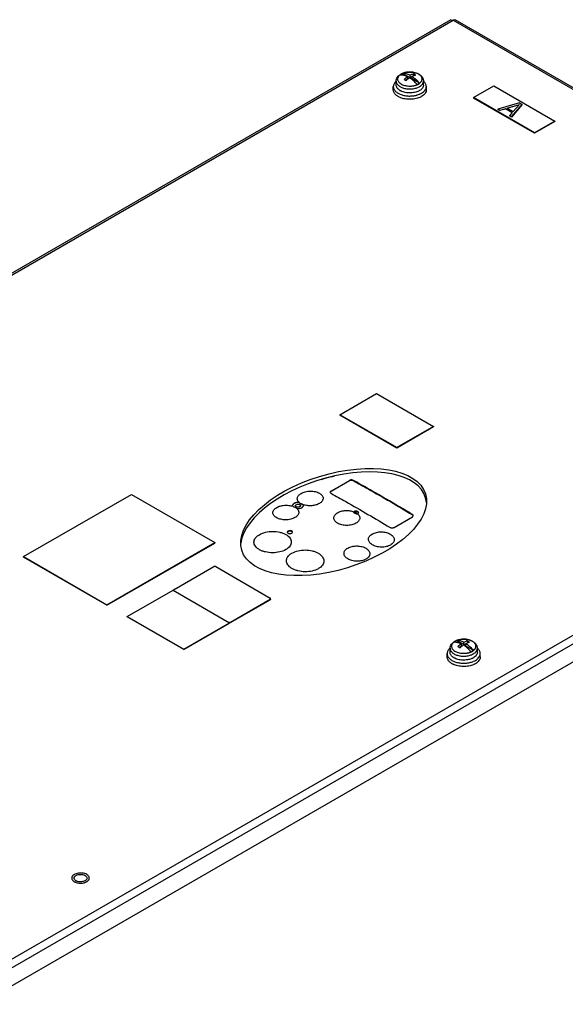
# Model space of a CAD drawing. Header units: millimetres. Extents: x 89 to 688, y 252 to 831.
# Tile 6 of 7: x 321 to 510, y 489 to 831. Entities that reach past the tile are written whole.
import ezdxf

# ---------------------------------------------------------------- set-up
doc = ezdxf.new("R2010")
doc.units = ezdxf.units.MM
doc.header["$LTSCALE"] = 70.470903
doc.layers.get('0').update_dxf_attribs({"linetype": 'CONTINUOUS'})

msp = doc.modelspace()

# ---------------------------------------------------------------- linework, layer by layer
at = {"color": 7, "linetype": 'Continuous'}
for p, q in [((470.69, 831.44), (98.38, 616.49)), ((99.43, 616.49), (471.44, 831.27)), ((470.69, 831.44), (471.44, 831.27)), ((472.18, 831.44), (471.44, 831.27)), ((471.44, 831.27), (677.7, 712.18)), ((678.75, 712.19), (472.18, 831.44)), ((456.45, 811.26), (453.87, 812.75)), ((456.45, 811.26), (456.45, 812.13)), ((457.69, 812.59), (457.69, 811.98)), ((451.62, 808.69), (451.62, 810.08)), ((455.6, 810.77), (454.9, 810.37)), ((455.6, 810.77), (455.6, 811.64)), ((457.15, 811.67), (456.45, 811.26)), ((457.15, 810.86), (457.15, 811.73)), ((459.72, 809.37), (457.15, 810.86)), ((457.69, 811.98), (457.61, 811.93)), ((457.7, 811.97), (457.69, 811.98)), ((459.28, 808.95), (459.35, 809.03)), ((461.12, 808.69), (461.12, 810.08)), ((450.62, 807.06), (450.62, 808.2)), ((462.12, 807.06), (462.12, 808.2)), ((478.51, 804.32), (485.58, 808.41)), ((485.58, 808.41), (506.79, 796.16)), ((478.51, 804.32), (478.51, 804.16)), ((499.72, 792.08), (478.51, 804.32)), ((499.72, 791.91), (478.51, 804.16)), ((494.53, 802.5), (486.99, 800.32)), ((490.21, 800.69), (494.52, 801.95)), ((494.43, 801.84), (490.31, 800.63)), ((491.71, 797.6), (495.48, 801.96)), ((495.48, 801.88), (491.71, 797.52)), ((494.52, 801.95), (492.34, 799.46)), ((494.53, 802.5), (495.48, 801.96)), ((495.48, 801.96), (495.48, 801.88)), ((486.99, 800.32), (486.99, 800.24)), ((487.7, 799.92), (486.99, 800.32)), ((487.7, 799.83), (486.99, 800.24)), ((487.7, 799.92), (489.61, 800.48)), ((489.61, 800.4), (487.7, 799.83)), ((487.7, 799.92), (487.7, 799.83)), ((489.61, 800.48), (489.61, 800.4)), ((491.97, 799.12), (489.61, 800.48)), ((491.92, 799.06), (489.61, 800.4)), ((490.21, 800.69), (492.34, 799.46)), ((491.97, 799.12), (491, 798.01)), ((491, 798.01), (491, 797.93)), ((491.71, 797.6), (491, 798.01)), ((491.71, 797.52), (491, 797.93)), ((491.71, 797.6), (491.71, 797.52)), ((506.79, 796.16), (499.72, 792.08)), ((506.79, 796), (499.72, 791.91)), ((506.79, 796.16), (506.79, 796)), ((499.72, 792.08), (499.72, 791.91)), ((677.7, 712.18), (305.69, 497.41)), ((679.18, 710.1), (306.75, 495.08)), ((679.18, 703.82), (306.75, 488.79)), ((432.05, 693.98), (444.78, 701.33)), ((444.78, 701.33), (464.58, 689.89)), ((432.05, 693.98), (432.05, 693.81)), ((451.85, 682.55), (432.05, 693.98)), ((451.85, 682.38), (432.05, 693.81)), ((464.58, 689.89), (451.85, 682.55)), ((464.58, 689.73), (451.85, 682.38)), ((464.58, 689.89), (464.58, 689.73)), ((451.85, 682.55), (451.85, 682.38)), ((428.97, 667.42), (435.34, 671.09)), ((435.34, 671.01), (428.97, 667.34)), ((435.34, 671.09), (435.34, 671.01)), ((436.75, 671.03), (436.75, 671.11)), ((322.02, 644.58), (359.5, 666.22)), ((359.5, 666.22), (388.49, 649.48)), ((428.97, 667.34), (428.97, 667.42)), ((415.58, 662.36), (415.63, 662.12)), ((417.91, 663.44), (417.91, 663.37)), ((418.38, 662.32), (418.38, 662.3)), ((419.33, 662.55), (419.33, 662.65)), ((419.38, 662.41), (419.33, 662.65)), ((436.94, 660.22), (436.74, 660.09)), ((450.89, 654.76), (457.26, 658.44)), ((457.26, 659.27), (457.26, 659.19)), ((351.02, 627.84), (388.49, 649.48)), ((351.02, 627.68), (388.49, 649.31)), ((388.49, 649.48), (388.49, 649.31)), ((322.02, 644.42), (322.02, 644.58)), ((322.02, 644.58), (351.02, 627.84)), ((351.02, 627.68), (322.02, 644.42)), ((374.35, 633.15), (388.14, 641.11)), ((388.85, 641.11), (407.8, 630.17)), ((358.09, 623.76), (374, 632.94)), ((374, 632.94), (393.65, 621.6)), ((374.2, 632.82), (374.2, 632.94)), ((351.02, 627.84), (351.02, 627.68)), ((394.01, 621.8), (407.8, 629.76)), ((394.01, 621.64), (407.8, 629.6)), ((407.8, 629.76), (407.8, 629.6)), ((407.94, 629.8), (407.94, 629.96)), ((358.09, 623.6), (358.09, 623.76)), ((358.09, 623.76), (377.75, 612.41)), ((377.75, 612.25), (358.09, 623.6)), ((377.75, 612.41), (393.65, 621.6)), ((377.75, 612.25), (393.65, 621.43)), ((393.65, 621.6), (393.65, 621.43)), ((394.01, 621.64), (394.01, 621.8)), ((475.19, 613.88), (472.61, 615.37)), ((474.34, 613.39), (473.64, 612.98)), ((474.34, 613.39), (474.34, 614.26)), ((475.19, 613.88), (475.19, 614.75)), ((475.89, 614.28), (475.19, 613.88)), ((475.89, 613.47), (475.89, 614.34)), ((478.46, 611.99), (475.89, 613.47)), ((476.43, 614.59), (476.35, 614.55)), ((476.43, 615.21), (476.43, 614.59)), ((476.44, 614.58), (476.43, 614.59)), ((377.75, 612.41), (377.75, 612.25)), ((469.36, 609.67), (469.36, 610.82)), ((470.36, 611.31), (470.36, 612.69)), ((478.02, 611.56), (478.09, 611.64)), ((479.86, 611.31), (479.86, 612.69)), ((480.86, 609.67), (480.86, 610.82))]:
    msp.add_line(p, q, dxfattribs=at)
for centre, radius, start, end in [((454.95, 809.69), 3.24, 126.9591, 127.2508), ((455.5, 808.52), 4.57, 119.4489, 119.9993), ((455.26, 809.24), 3.78, 121.5603, 122.2608), ((455.23, 809.37), 3.64, 122.4391, 122.8741), ((455.32, 809.14), 3.91, 119.9948, 121.5558), ((455.25, 809.34), 3.67, 122.2251, 122.4394), ((455.32, 809.22), 3.81, 119.9875, 122.2126), ((455.39, 809.02), 4.04, 119.4487, 119.9991), ((455.42, 808.96), 4.11, 117.4701, 119.4685), ((455.52, 808.87), 4.22, 116.155, 119.9438), ((455.71, 808.48), 4.65, 113.3136, 116.1426), ((454.11, 809.28), 3.48, 93.4378, 93.9178), ((456.19, 807.03), 6.19, 103.1884, 105.8644), ((456.37, 805.9), 7.33, 91.0795, 92.8674), ((456.45, 806.51), 6.72, 78.8783, 80.7282), ((454.19, 807.04), 3.97, 130.3734, 130.819), ((453.2, 808.69), 1.58, 180, 180.8587), ((450.44, 801.91), 11.91, 45.2083, 46.5852), ((457.34, 812.57), 4.07, 299.4631, 300.0101), ((459.54, 808.69), 1.58, 359.1148, 359.9999), ((458.58, 807.07), 3.94, 48.9059, 49.4786), ((455.2, 810.54), 4.37, 238.5271, 239.8853), ((457.47, 812.05), 4.52, 299.4487, 299.9991), ((457.18, 811.66), 6.66, 292.4825, 293.6273), ((455.32, 809.97), 6.06, 243.2674, 244.15), ((456.61, 813.36), 8.46, 282.7832, 285.4056), ((429.02, 666.93), 0.337, 164.4114, 172.717), ((437.39, 659.49), 0.784, 119.9274, 125.3543), ((437.82, 660.31), 0.91, 295.1051, 299.9557), ((436.22, 657.22), 3.01, 48.3748, 48.7696), ((457.19, 658.77), 0.361, 6.7571, 15.0335), ((414.07, 653.03), 0.312, 164.1765, 168.1906), ((473.69, 612.3), 3.24, 126.9591, 127.2508), ((474.24, 611.14), 4.57, 119.4489, 119.9993), ((474, 611.86), 3.78, 121.5603, 122.2608), ((473.97, 611.98), 3.64, 122.4391, 122.8741), ((474.06, 611.75), 3.91, 119.9948, 121.5558), ((473.99, 611.95), 3.67, 122.2251, 122.4394), ((474.06, 611.83), 3.81, 119.9875, 122.2126), ((474.13, 611.63), 4.04, 119.4487, 119.9991), ((474.16, 611.58), 4.11, 117.4701, 119.4685), ((474.26, 611.48), 4.22, 116.155, 119.9438), ((474.45, 611.09), 4.65, 113.3136, 116.1426), ((472.85, 611.89), 3.48, 93.4378, 93.9178), ((474.93, 609.64), 6.19, 103.1884, 105.8644), ((475.11, 608.52), 7.33, 91.0795, 92.8674), ((475.19, 609.13), 6.72, 78.8783, 80.7282), ((472.93, 609.66), 3.97, 130.3734, 130.819), ((471.94, 611.31), 1.58, 180, 180.8587), ((476.08, 615.19), 4.07, 299.4631, 300.0101), ((476.21, 614.66), 4.52, 299.4487, 299.9991), ((478.28, 611.31), 1.58, 359.1148, 359.9999), ((477.32, 609.68), 3.94, 48.9059, 49.4786), ((474.06, 612.58), 6.06, 243.2674, 244.15), ((473.94, 613.15), 4.37, 238.5271, 239.8853), ((475.35, 615.98), 8.46, 282.7832, 285.4056), ((475.92, 614.27), 6.66, 292.4825, 293.6273), ((340.33, 532.72), 0.753, 171.3332, 179.9961), ((341.34, 533.73), 2.22, 240.2212, 243.3057), ((342.39, 531.87), 2.04, 57.8211, 60.207), ((342.44, 533.5), 1.96, 299.9576, 304.5589), ((342.25, 534.57), 3.56, 292.1873, 294.0133)]:
    msp.add_arc(centre, radius, start, end, dxfattribs=at)
msp.add_ellipse((429.86, 656.62), major_axis=(31.97, 9.79), ratio=0.49727, dxfattribs=at)
msp.add_ellipse((429.86, 655.4), major_axis=(31.97, 9.79), ratio=0.49727, start_param=6.177387, end_param=9.205071, dxfattribs=at)
for points, knots in [([(451.62, 810.08), (451.62, 810.32), (451.71, 810.81), (452.05, 811.48), (452.57, 812.04), (452.99, 812.34), (453.22, 812.47)], [0, 0, 0, 0, 0.24203, 0.486307, 0.737189, 1, 1, 1, 1]), ([(452.99, 812.27), (452.84, 812.15), (452.57, 811.91), (452.27, 811.48), (452.12, 811.02), (452.12, 810.55), (452.27, 810.09), (452.57, 809.66), (452.99, 809.27), (453.53, 808.94), (454.16, 808.67), (454.86, 808.48), (455.62, 808.36), (456.26, 808.32), (456.79, 808.34), (457.18, 808.37), (457.56, 808.42), (457.93, 808.5), (458.23, 808.57), (458.46, 808.65), (458.61, 808.7), (458.72, 808.74), (458.8, 808.77), (458.88, 808.8), (458.94, 808.83), (459, 808.85), (459.04, 808.87), (459.07, 808.89), (459.11, 808.91), (459.15, 808.92), (459.2, 808.92), (459.24, 808.93), (459.26, 808.94), (459.28, 808.95)], [0, 0, 0, 0, 0.05605, 0.106509, 0.152912, 0.197811, 0.24421, 0.29466, 0.350693, 0.412783, 0.480559, 0.553045, 0.62886, 0.706371, 0.745229, 0.783851, 0.82202, 0.859527, 0.896174, 0.914116, 0.931783, 0.940487, 0.949138, 0.957717, 0.966199, 0.97041, 0.974602, 0.97877, 0.982918, 0.98714, 0.991619, 0.995891, 1, 1, 1, 1]), ([(453.24, 812.44), (453.22, 812.43), (453.14, 812.38), (453.06, 812.32), (453, 812.28)], [0, 0, 0, 0, 0.254311, 1, 1, 1, 1]), ([(453.26, 812.42), (453.23, 812.41), (453.16, 812.36), (453.08, 812.3), (453.02, 812.26)], [0, 0, 0, 0, 0.254492, 1, 1, 1, 1]), ([(453.02, 812.26), (453.44, 812.29), (454.34, 812.19), (455.18, 811.86), (455.6, 811.64)], [0, 0, 0, 0, 0.467901, 1, 1, 1, 1]), ([(453.26, 812.5), (453.61, 812.69), (454.38, 813.01), (455.63, 813.24), (456.93, 813.26), (458.2, 813.05), (459.17, 812.69), (459.84, 812.29), (460.27, 811.94), (460.63, 811.54), (460.91, 811.09), (461.08, 810.6), (461.12, 810.25), (461.12, 810.08)], [0, 0, 0, 0, 0.126222, 0.260708, 0.398691, 0.534012, 0.661555, 0.721793, 0.779789, 0.836024, 0.891121, 0.945658, 1, 1, 1, 1]), ([(454.49, 812.99), (454.41, 812.96), (454.08, 812.86), (453.76, 812.73), (453.53, 812.61)], [0, 0, 0, 0, 0.259981, 1, 1, 1, 1]), ([(456.45, 812.13), (456.03, 812.34), (455.2, 812.67), (454.31, 812.78), (453.9, 812.75)], [0, 0, 0, 0, 0.531726, 1, 1, 1, 1]), ([(456.01, 813.23), (455.9, 813.22), (455.49, 813.19), (455.08, 813.13), (454.77, 813.06)], [0, 0, 0, 0, 0.254087, 1, 1, 1, 1]), ([(457.53, 813.15), (457.43, 813.16), (457, 813.22), (456.56, 813.24), (456.24, 813.24)], [0, 0, 0, 0, 0.247297, 1, 1, 1, 1]), ([(457.69, 812.59), (457.58, 812.57), (457.16, 812.45), (456.75, 812.28), (456.45, 812.13)], [0, 0, 0, 0, 0.239097, 1, 1, 1, 1]), ([(457.15, 811.73), (457.25, 811.78), (457.65, 811.96), (458.07, 812.11), (458.39, 812.19)], [0, 0, 0, 0, 0.261337, 1, 1, 1, 1]), ([(458.39, 812.19), (458.33, 812.23), (458.1, 812.37), (457.86, 812.5), (457.69, 812.59)], [0, 0, 0, 0, 0.255694, 1, 1, 1, 1]), ([(458.88, 812.77), (458.79, 812.8), (458.42, 812.95), (458.04, 813.05), (457.74, 813.11)], [0, 0, 0, 0, 0.240793, 1, 1, 1, 1]), ([(459.36, 812.53), (459.32, 812.55), (459.17, 812.64), (459, 812.71), (458.88, 812.77)], [0, 0, 0, 0, 0.243612, 1, 1, 1, 1]), ([(459.64, 812.36), (459.62, 812.37), (459.53, 812.43), (459.43, 812.49), (459.36, 812.53)], [0, 0, 0, 0, 0.245309, 1, 1, 1, 1]), ([(459.38, 809.05), (459.41, 809.04), (459.47, 809.04), (459.54, 809.08), (459.58, 809.15), (459.61, 809.21), (459.63, 809.25), (459.67, 809.28), (459.72, 809.3), (459.77, 809.32), (459.81, 809.33), (459.83, 809.36), (459.87, 809.39), (459.92, 809.43), (459.99, 809.49), (460.07, 809.57), (460.17, 809.67), (460.28, 809.81), (460.4, 809.99), (460.51, 810.21), (460.59, 810.43), (460.64, 810.74), (460.61, 811.13), (460.42, 811.59), (460.09, 812.01), (459.8, 812.24), (459.64, 812.36)], [0, 0, 0, 0, 0.021238, 0.040093, 0.05828, 0.076461, 0.085413, 0.094421, 0.113131, 0.122524, 0.131586, 0.140382, 0.149101, 0.166489, 0.183645, 0.217233, 0.249935, 0.281776, 0.343026, 0.401472, 0.457746, 0.51263, 0.621498, 0.735654, 0.860795, 1, 1, 1, 1]), ([(451.59, 810.05), (451.44, 809.92), (451.17, 809.65), (450.86, 809.19), (450.67, 808.7), (450.62, 808.37), (450.62, 808.2)], [0, 0, 0, 0, 0.277461, 0.532872, 0.771162, 1, 1, 1, 1]), ([(451.62, 810.08), (451.62, 809.94), (451.66, 809.67), (451.82, 809.27), (452.07, 808.89), (452.55, 808.4), (453.37, 807.9), (454.56, 807.5), (455.88, 807.31), (457.25, 807.34), (458.54, 807.6), (459.34, 807.92), (459.7, 808.12)], [0, 0, 0, 0, 0.04285, 0.087454, 0.135235, 0.187117, 0.304152, 0.437571, 0.581747, 0.728916, 0.870779, 1, 1, 1, 1]), ([(452.92, 806.81), (452.73, 806.93), (452.38, 807.18), (451.96, 807.64), (451.69, 808.14), (451.63, 808.5), (451.62, 808.67)], [0, 0, 0, 0, 0.287814, 0.546524, 0.780623, 1, 1, 1, 1]), ([(455.6, 811.64), (455.49, 811.57), (455.06, 811.27), (454.66, 810.94), (454.36, 810.67)], [0, 0, 0, 0, 0.242064, 1, 1, 1, 1]), ([(454.36, 810.67), (454.42, 810.64), (454.66, 810.52), (454.89, 810.38), (455.06, 810.27)], [0, 0, 0, 0, 0.244332, 1, 1, 1, 1]), ([(455.06, 810.27), (455.16, 810.36), (455.56, 810.71), (455.97, 811.02), (456.3, 811.24)], [0, 0, 0, 0, 0.257803, 1, 1, 1, 1]), ([(458.88, 808.88), (458.49, 809.35), (457.69, 810.21), (456.77, 810.93), (456.3, 811.24)], [0, 0, 0, 0, 0.518698, 1, 1, 1, 1]), ([(457.15, 811.73), (457.28, 811.65), (457.79, 811.29), (458.28, 810.89), (458.62, 810.56)], [0, 0, 0, 0, 0.240636, 1, 1, 1, 1]), ([(458.83, 810.36), (458.91, 810.28), (459.22, 809.97), (459.51, 809.63), (459.72, 809.37)], [0, 0, 0, 0, 0.246238, 1, 1, 1, 1]), ([(458.88, 808.88), (458.92, 808.9), (459.07, 808.97), (459.22, 809.05), (459.33, 809.11)], [0, 0, 0, 0, 0.256221, 1, 1, 1, 1]), ([(459.33, 809.11), (459.37, 809.13), (459.5, 809.21), (459.63, 809.3), (459.72, 809.37)], [0, 0, 0, 0, 0.257235, 1, 1, 1, 1]), ([(459.73, 808.14), (459.94, 808.26), (460.32, 808.52), (460.77, 808.99), (461.06, 809.52), (461.12, 809.9), (461.12, 810.08)], [0, 0, 0, 0, 0.28981, 0.549047, 0.782229, 1, 1, 1, 1]), ([(461.12, 808.67), (461.12, 808.49), (461.05, 808.12), (460.76, 807.6), (460.31, 807.13), (459.94, 806.87), (459.73, 806.75)], [0, 0, 0, 0, 0.217753, 0.451172, 0.710485, 1, 1, 1, 1]), ([(462.12, 808.2), (462.12, 808.37), (462.08, 808.7), (461.89, 809.18), (461.58, 809.64), (461.32, 809.91), (461.17, 810.04)], [0, 0, 0, 0, 0.229088, 0.467502, 0.722829, 1, 1, 1, 1]), ([(450.62, 808.2), (450.62, 808.07), (450.65, 807.8), (450.78, 807.41), (450.98, 807.03), (451.37, 806.53), (452.04, 805.97), (452.68, 805.64), (453.04, 805.5)], [0, 0, 0, 0, 0.103399, 0.20963, 0.321161, 0.439855, 0.702308, 1, 1, 1, 1]), ([(452.59, 804.56), (452.3, 804.71), (451.89, 804.96), (451.42, 805.36), (451.14, 805.67), (450.91, 806), (450.75, 806.35), (450.65, 806.7), (450.62, 806.94), (450.62, 807.06)], [0, 0, 0, 0, 0.292925, 0.427264, 0.5536, 0.672618, 0.7855, 0.893926, 1, 1, 1, 1]), ([(459.16, 806.47), (458.68, 806.27), (457.63, 805.99), (456, 805.9), (454.65, 806.1), (453.66, 806.43), (453.21, 806.64), (453.01, 806.76)], [0, 0, 0, 0, 0.2463, 0.50897, 0.766706, 0.887485, 1, 1, 1, 1]), ([(453.04, 805.5), (453.44, 805.33), (454.31, 805.07), (455.68, 804.87), (457.09, 804.88), (458.02, 805.01), (458.48, 805.11)], [0, 0, 0, 0, 0.237493, 0.489992, 0.747659, 1, 1, 1, 1]), ([(458.85, 805.21), (458.93, 805.23), (459.22, 805.31), (459.51, 805.42), (459.72, 805.51)], [0, 0, 0, 0, 0.255768, 1, 1, 1, 1]), ([(459.73, 806.75), (459.69, 806.73), (459.5, 806.62), (459.31, 806.53), (459.16, 806.47)], [0, 0, 0, 0, 0.243053, 1, 1, 1, 1]), ([(459.85, 805.56), (459.9, 805.58), (460.1, 805.67), (460.3, 805.77), (460.44, 805.86)], [0, 0, 0, 0, 0.256009, 1, 1, 1, 1]), ([(460.44, 805.86), (460.69, 806), (461.15, 806.32), (461.7, 806.89), (461.99, 807.43), (462.1, 807.87), (462.12, 808.09), (462.12, 808.2)], [0, 0, 0, 0, 0.289588, 0.548634, 0.781636, 0.891838, 1, 1, 1, 1]), ([(462.12, 807.06), (462.12, 806.95), (462.1, 806.73), (461.99, 806.29), (461.7, 805.75), (461.15, 805.17), (460.69, 804.86), (460.44, 804.71)], [0, 0, 0, 0, 0.108162, 0.218363, 0.451365, 0.710412, 1, 1, 1, 1]), ([(459.85, 804.41), (459.58, 804.3), (459.02, 804.1), (458.13, 803.88), (457.19, 803.76), (456.23, 803.73), (455.28, 803.79), (454.35, 803.94), (453.48, 804.17), (452.93, 804.39), (452.68, 804.52)], [0, 0, 0, 0, 0.118056, 0.242615, 0.371607, 0.502696, 0.633421, 0.761343, 0.884188, 1, 1, 1, 1]), ([(460.44, 804.71), (460.39, 804.69), (460.2, 804.58), (460, 804.48), (459.85, 804.41)], [0, 0, 0, 0, 0.243947, 1, 1, 1, 1]), ([(430.28, 672.62), (429.88, 672.53), (428.29, 672.15), (426.72, 671.71), (425.55, 671.36)], [0, 0, 0, 0, 0.252902, 1, 1, 1, 1]), ([(436.75, 671.11), (436.65, 671.17), (436.42, 671.25), (436.05, 671.28), (435.67, 671.24), (435.44, 671.15), (435.34, 671.09)], [0, 0, 0, 0, 0.236144, 0.498816, 0.762134, 1, 1, 1, 1]), ([(435.34, 671.01), (435.44, 671.07), (435.67, 671.16), (436.05, 671.2), (436.42, 671.16), (436.65, 671.08), (436.75, 671.03)], [0, 0, 0, 0, 0.237855, 0.501198, 0.763887, 1, 1, 1, 1]), ([(457.26, 659.27), (455.55, 660.29), (448.77, 664.32), (441.91, 668.24), (436.75, 671.11)], [0, 0, 0, 0, 0.2517, 1, 1, 1, 1]), ([(436.75, 671.03), (438.47, 670.08), (445.35, 666.21), (452.17, 662.24), (457.26, 659.19)], [0, 0, 0, 0, 0.248302, 1, 1, 1, 1]), ([(417.91, 663.44), (417.67, 663.65), (417.36, 664.03), (417.21, 664.63), (417.23, 665.07), (417.39, 665.5), (417.67, 665.9), (418.06, 666.27), (418.37, 666.48), (418.54, 666.58)], [0, 0, 0, 0, 0.249426, 0.361028, 0.47084, 0.585391, 0.709978, 0.847877, 1, 1, 1, 1]), ([(418.54, 666.58), (419, 666.85), (420.06, 667.23), (421.75, 667.44), (423.42, 667.28), (424.67, 666.85), (425.45, 666.33), (425.88, 665.9), (426.15, 665.42), (426.25, 664.91), (426.16, 664.39), (425.89, 663.89), (425.47, 663.43), (425.11, 663.19), (424.9, 663.07)], [0, 0, 0, 0, 0.141305, 0.296445, 0.449091, 0.585403, 0.644706, 0.697725, 0.745415, 0.790065, 0.835142, 0.883818, 0.938074, 1, 1, 1, 1]), ([(428.97, 667.42), (428.89, 667.37), (428.75, 667.27), (428.68, 667.09), (428.68, 667.02)], [0, 0, 0, 0, 0.553443, 1, 1, 1, 1]), ([(428.68, 667.02), (428.68, 666.94), (428.75, 666.77), (428.89, 666.67), (428.97, 666.62)], [0, 0, 0, 0, 0.447499, 1, 1, 1, 1]), ([(428.69, 667.02), (428.7, 667.05), (428.76, 667.19), (428.88, 667.28), (428.97, 667.34)], [0, 0, 0, 0, 0.220006, 1, 1, 1, 1]), ([(428.97, 666.62), (430.69, 665.67), (437.57, 661.8), (444.39, 657.83), (449.48, 654.78)], [0, 0, 0, 0, 0.248302, 1, 1, 1, 1]), ([(416.42, 658.17), (415.96, 657.91), (414.9, 657.53), (413.21, 657.33), (411.54, 657.5), (410.29, 657.93), (409.51, 658.44), (409.08, 658.87), (408.81, 659.35), (408.71, 659.86), (408.8, 660.38), (409.07, 660.87), (409.49, 661.32), (409.86, 661.57), (410.06, 661.68)], [0, 0, 0, 0, 0.141433, 0.296753, 0.449721, 0.586347, 0.645704, 0.698663, 0.746167, 0.79054, 0.835341, 0.883826, 0.938017, 1, 1, 1, 1]), ([(410.06, 661.68), (410.44, 661.91), (411.32, 662.25), (412.74, 662.5), (414.22, 662.47), (415.18, 662.27), (415.63, 662.12)], [0, 0, 0, 0, 0.232186, 0.488792, 0.751325, 1, 1, 1, 1]), ([(416.14, 663.13), (416.06, 663.08), (415.91, 662.97), (415.73, 662.79), (415.61, 662.58), (415.58, 662.43), (415.58, 662.36)], [0, 0, 0, 0, 0.292091, 0.552388, 0.78469, 1, 1, 1, 1]), ([(416.14, 663.07), (415.99, 662.99), (415.74, 662.8), (415.6, 662.5), (415.59, 662.36)], [0, 0, 0, 0, 0.54881, 1, 1, 1, 1]), ([(415.63, 662.12), (415.77, 662.07), (416.28, 661.88), (416.76, 661.6), (417.05, 661.34)], [0, 0, 0, 0, 0.2721, 1, 1, 1, 1]), ([(417.91, 663.44), (417.6, 663.47), (416.98, 663.46), (416.39, 663.27), (416.14, 663.13)], [0, 0, 0, 0, 0.523054, 1, 1, 1, 1]), ([(417.91, 663.37), (417.6, 663.41), (416.99, 663.4), (416.39, 663.22), (416.14, 663.07)], [0, 0, 0, 0, 0.523443, 1, 1, 1, 1]), ([(417.05, 661.34), (417.29, 661.12), (417.6, 660.74), (417.75, 660.14), (417.73, 659.69), (417.57, 659.26), (417.29, 658.85), (416.9, 658.48), (416.59, 658.27), (416.42, 658.17)], [0, 0, 0, 0, 0.249139, 0.361062, 0.471303, 0.586174, 0.710813, 0.848442, 1, 1, 1, 1]), ([(416.64, 662.12), (416.61, 662.17), (416.57, 662.26), (416.6, 662.42), (416.7, 662.56), (416.79, 662.63), (416.85, 662.66)], [0, 0, 0, 0, 0.23211, 0.456946, 0.706868, 1, 1, 1, 1]), ([(416.64, 662.12), (416.61, 662.16), (416.57, 662.26), (416.6, 662.42), (416.7, 662.55), (416.79, 662.62), (416.85, 662.65)], [0, 0, 0, 0, 0.229538, 0.452754, 0.703556, 1, 1, 1, 1]), ([(418.12, 661.93), (418, 661.86), (417.72, 661.78), (417.29, 661.77), (416.91, 661.87), (416.69, 662.03), (416.64, 662.12)], [0, 0, 0, 0, 0.254598, 0.534305, 0.793972, 1, 1, 1, 1]), ([(418.12, 661.95), (418, 661.88), (417.72, 661.8), (417.3, 661.79), (416.91, 661.88), (416.69, 662.03), (416.64, 662.12)], [0, 0, 0, 0, 0.255997, 0.536932, 0.796339, 1, 1, 1, 1]), ([(416.85, 662.66), (416.98, 662.74), (417.3, 662.83), (417.62, 662.82), (417.79, 662.79)], [0, 0, 0, 0, 0.479221, 1, 1, 1, 1]), ([(416.85, 662.65), (416.98, 662.73), (417.3, 662.82), (417.62, 662.82), (417.79, 662.79)], [0, 0, 0, 0, 0.479764, 1, 1, 1, 1]), ([(417.05, 661.34), (417.37, 661.3), (417.98, 661.31), (418.58, 661.5), (418.83, 661.64)], [0, 0, 0, 0, 0.523079, 1, 1, 1, 1]), ([(417.79, 662.79), (417.87, 662.77), (418.02, 662.73), (418.22, 662.62), (418.35, 662.48), (418.38, 662.37), (418.38, 662.32)], [0, 0, 0, 0, 0.309251, 0.579404, 0.805263, 1, 1, 1, 1]), ([(419.33, 662.65), (419.19, 662.7), (418.69, 662.9), (418.21, 663.17), (417.91, 663.44)], [0, 0, 0, 0, 0.272258, 1, 1, 1, 1]), ([(419.33, 662.55), (419.19, 662.6), (418.69, 662.8), (418.21, 663.1), (417.91, 663.37)], [0, 0, 0, 0, 0.271166, 1, 1, 1, 1]), ([(418.38, 662.32), (418.38, 662.25), (418.32, 662.09), (418.19, 662), (418.12, 661.95)], [0, 0, 0, 0, 0.446077, 1, 1, 1, 1]), ([(418.38, 662.24), (418.37, 662.21), (418.33, 662.08), (418.21, 661.98), (418.12, 661.93)], [0, 0, 0, 0, 0.22079, 1, 1, 1, 1]), ([(418.83, 661.64), (418.91, 661.69), (419.06, 661.79), (419.24, 661.98), (419.36, 662.19), (419.38, 662.34), (419.38, 662.41)], [0, 0, 0, 0, 0.291713, 0.551863, 0.784276, 1, 1, 1, 1]), ([(424.9, 663.07), (424.52, 662.85), (423.64, 662.5), (422.22, 662.27), (420.75, 662.29), (419.78, 662.5), (419.33, 662.65)], [0, 0, 0, 0, 0.232016, 0.488428, 0.751017, 1, 1, 1, 1]), ([(437.63, 656.21), (437.17, 655.94), (436.11, 655.57), (434.42, 655.39), (432.75, 655.58), (431.5, 656.04), (430.72, 656.57), (430.29, 657.02), (430.02, 657.51), (429.92, 658.03), (430.01, 658.56), (430.28, 659.06), (430.7, 659.52), (431.07, 659.76), (431.27, 659.88)], [0, 0, 0, 0, 0.140292, 0.294406, 0.446629, 0.583321, 0.643075, 0.696652, 0.744925, 0.790072, 0.835457, 0.884212, 0.938349, 1, 1, 1, 1]), ([(431.27, 659.88), (431.66, 660.11), (432.56, 660.46), (434.01, 660.68), (435.51, 660.63), (436.49, 660.39), (436.94, 660.22)], [0, 0, 0, 0, 0.23228, 0.489081, 0.751676, 1, 1, 1, 1]), ([(436.74, 660.09), (436.74, 660.05), (436.78, 659.98), (436.95, 659.83), (437.29, 659.66), (437.74, 659.53), (438.06, 659.48), (438.2, 659.48)], [0, 0, 0, 0, 0.058285, 0.14821, 0.417448, 0.731475, 1, 1, 1, 1]), ([(436.75, 660.05), (436.77, 660.07), (436.83, 660.11), (436.9, 660.13), (436.94, 660.13)], [0, 0, 0, 0, 0.413592, 1, 1, 1, 1]), ([(436.94, 660.13), (437.05, 660.09), (437.45, 659.92), (437.83, 659.7), (438.07, 659.51)], [0, 0, 0, 0, 0.26659, 1, 1, 1, 1]), ([(438.54, 659.89), (438.54, 659.94), (438.51, 660.05), (438.38, 660.19), (438.2, 660.3), (437.89, 660.41), (437.47, 660.43), (437.14, 660.34), (437, 660.26)], [0, 0, 0, 0, 0.087179, 0.186906, 0.304581, 0.438706, 0.730117, 1, 1, 1, 1]), ([(437, 660.17), (437.13, 660.25), (437.44, 660.33), (437.84, 660.33), (438.14, 660.24), (438.37, 660.13), (438.5, 659.98), (438.53, 659.88)], [0, 0, 0, 0, 0.264016, 0.551509, 0.686867, 0.80831, 1, 1, 1, 1]), ([(438.22, 659.47), (438.47, 659.25), (438.79, 658.85), (438.96, 658.23), (438.95, 657.77), (438.79, 657.32), (438.52, 656.9), (438.12, 656.52), (437.8, 656.31), (437.63, 656.21)], [0, 0, 0, 0, 0.252544, 0.365802, 0.476659, 0.591266, 0.714822, 0.850659, 1, 1, 1, 1]), ([(438.27, 659.52), (438.35, 659.56), (438.48, 659.66), (438.54, 659.82), (438.54, 659.89)], [0, 0, 0, 0, 0.550789, 1, 1, 1, 1]), ([(457.55, 658.85), (457.55, 658.93), (457.48, 659.11), (457.34, 659.22), (457.26, 659.27)], [0, 0, 0, 0, 0.450856, 1, 1, 1, 1]), ([(457.26, 659.19), (457.29, 659.17), (457.41, 659.09), (457.51, 658.96), (457.54, 658.86)], [0, 0, 0, 0, 0.284659, 1, 1, 1, 1]), ([(457.26, 658.44), (457.34, 658.49), (457.48, 658.6), (457.55, 658.77), (457.55, 658.85)], [0, 0, 0, 0, 0.548148, 1, 1, 1, 1]), ([(449.48, 654.78), (449.58, 654.72), (449.81, 654.63), (450.19, 654.59), (450.56, 654.62), (450.79, 654.71), (450.89, 654.76)], [0, 0, 0, 0, 0.238396, 0.501188, 0.763336, 1, 1, 1, 1]), ([(413.24, 647.03), (412.58, 646.65), (411.05, 646.1), (408.63, 645.84), (406.57, 646.06), (405.05, 646.51), (404.06, 646.96), (403.25, 647.51), (402.63, 648.14), (402.24, 648.85), (402.1, 649.59), (402.23, 650.34), (402.62, 651.06), (403.23, 651.71), (403.76, 652.06), (404.04, 652.23)], [0, 0, 0, 0, 0.140203, 0.293609, 0.446363, 0.518264, 0.58493, 0.64519, 0.698847, 0.746766, 0.791383, 0.83613, 0.88435, 0.93847, 1, 1, 1, 1]), ([(404.04, 652.23), (404.7, 652.61), (406.23, 653.17), (408.65, 653.45), (410.71, 653.24), (412.23, 652.8), (413.22, 652.35), (414.04, 651.79), (414.66, 651.15), (415.05, 650.44), (415.18, 649.69), (415.05, 648.93), (414.67, 648.21), (414.05, 647.56), (413.53, 647.2), (413.24, 647.03)], [0, 0, 0, 0, 0.140019, 0.293175, 0.445468, 0.517119, 0.583588, 0.643768, 0.697511, 0.745698, 0.79071, 0.835852, 0.884344, 0.938552, 1, 1, 1, 1]), ([(414.02, 653.48), (413.95, 653.44), (413.82, 653.34), (413.76, 653.18), (413.76, 653.11)], [0, 0, 0, 0, 0.552293, 1, 1, 1, 1]), ([(413.76, 653.11), (413.76, 653.06), (413.79, 652.95), (413.91, 652.81), (414.09, 652.71), (414.4, 652.61), (414.82, 652.59), (415.15, 652.68), (415.29, 652.76)], [0, 0, 0, 0, 0.086406, 0.1855, 0.302863, 0.437013, 0.729201, 1, 1, 1, 1]), ([(413.77, 653.12), (413.78, 653.14), (413.83, 653.26), (413.93, 653.35), (414.02, 653.4)], [0, 0, 0, 0, 0.220788, 1, 1, 1, 1]), ([(415.56, 653.12), (415.56, 653.18), (415.52, 653.29), (415.4, 653.42), (415.22, 653.53), (414.91, 653.63), (414.49, 653.65), (414.16, 653.56), (414.02, 653.48)], [0, 0, 0, 0, 0.086484, 0.185607, 0.302958, 0.437073, 0.729187, 1, 1, 1, 1]), ([(414.02, 653.4), (414.15, 653.47), (414.46, 653.56), (414.86, 653.56), (415.16, 653.47), (415.39, 653.36), (415.52, 653.22), (415.55, 653.11)], [0, 0, 0, 0, 0.26503, 0.553337, 0.688712, 0.809826, 1, 1, 1, 1]), ([(415.29, 652.76), (415.37, 652.8), (415.49, 652.9), (415.56, 653.06), (415.56, 653.12)], [0, 0, 0, 0, 0.552187, 1, 1, 1, 1]), ([(449.65, 648.62), (449.19, 648.36), (448.13, 647.99), (446.44, 647.83), (444.77, 648.04), (443.52, 648.53), (442.74, 649.09), (442.31, 649.54), (442.04, 650.05), (441.94, 650.58), (442.03, 651.12), (442.3, 651.63), (442.72, 652.09), (443.09, 652.34), (443.29, 652.46)], [0, 0, 0, 0, 0.139173, 0.292099, 0.443589, 0.580348, 0.640489, 0.694668, 0.74369, 0.78959, 0.835549, 0.884578, 0.93867, 1, 1, 1, 1]), ([(443.29, 652.46), (443.75, 652.72), (444.81, 653.1), (446.5, 653.26), (448.17, 653.05), (449.42, 652.57), (450.2, 652.01), (450.63, 651.55), (450.9, 651.05), (451, 650.51), (450.91, 649.97), (450.54, 649.25), (450.03, 648.84), (449.65, 648.62)], [0, 0, 0, 0, 0.139154, 0.292025, 0.443313, 0.57986, 0.639987, 0.694259, 0.743489, 0.789684, 0.835941, 0.885194, 1, 1, 1, 1]), ([(434.8, 647.56), (435.26, 647.82), (436.32, 648.2), (438.01, 648.37), (439.69, 648.15), (440.94, 647.67), (441.72, 647.12), (442.14, 646.66), (442.41, 646.15), (442.51, 645.61), (442.42, 645.07), (442.05, 644.35), (441.54, 643.94), (441.17, 643.72)], [0, 0, 0, 0, 0.139154, 0.292025, 0.443313, 0.57986, 0.639987, 0.694259, 0.743489, 0.789684, 0.835941, 0.885194, 1, 1, 1, 1]), ([(424.55, 640.39), (423.89, 640.01), (422.37, 639.47), (419.94, 639.23), (417.88, 639.48), (416.36, 639.96), (415.37, 640.42), (414.56, 641), (413.94, 641.65), (413.55, 642.37), (413.41, 643.14), (413.54, 643.9), (413.93, 644.62), (414.55, 645.28), (415.07, 645.64), (415.36, 645.81)], [0, 0, 0, 0, 0.139173, 0.291491, 0.44356, 0.515384, 0.582187, 0.64281, 0.697034, 0.745651, 0.790965, 0.836237, 0.884701, 0.938769, 1, 1, 1, 1]), ([(415.36, 645.81), (416.02, 646.19), (417.54, 646.74), (419.97, 646.99), (422.03, 646.76), (423.55, 646.29), (424.54, 645.82), (425.35, 645.24), (425.97, 644.58), (426.36, 643.85), (426.5, 643.08), (426.37, 642.31), (425.98, 641.58), (425.36, 640.92), (424.84, 640.56), (424.55, 640.39)], [0, 0, 0, 0, 0.138997, 0.291074, 0.44269, 0.514267, 0.580874, 0.641416, 0.695721, 0.744599, 0.790297, 0.835957, 0.884692, 0.938849, 1, 1, 1, 1]), ([(441.17, 643.72), (440.71, 643.46), (439.64, 643.09), (437.96, 642.93), (436.28, 643.15), (435.03, 643.63), (434.25, 644.19), (433.83, 644.64), (433.55, 645.15), (433.45, 645.68), (433.55, 646.22), (433.81, 646.73), (434.24, 647.19), (434.6, 647.44), (434.8, 647.56)], [0, 0, 0, 0, 0.139173, 0.292099, 0.443589, 0.580348, 0.640489, 0.694668, 0.74369, 0.78959, 0.835549, 0.884578, 0.93867, 1, 1, 1, 1]), ([(388.85, 641.11), (388.8, 641.14), (388.68, 641.18), (388.49, 641.2), (388.31, 641.18), (388.19, 641.14), (388.14, 641.11)], [0, 0, 0, 0, 0.237241, 0.5, 0.76276, 1, 1, 1, 1]), ([(374.35, 633.15), (374.31, 633.12), (374.24, 633.07), (374.2, 632.98), (374.2, 632.94)], [0, 0, 0, 0, 0.550792, 1, 1, 1, 1]), ([(374.2, 632.94), (374.2, 632.93), (374.21, 632.89), (374.23, 632.86), (374.24, 632.83)], [0, 0, 0, 0, 0.240241, 1, 1, 1, 1]), ([(374.24, 632.83), (374.25, 632.82), (374.28, 632.79), (374.32, 632.76), (374.35, 632.74)], [0, 0, 0, 0, 0.230672, 1, 1, 1, 1]), ([(407.94, 629.96), (407.94, 630), (407.91, 630.09), (407.84, 630.14), (407.8, 630.17)], [0, 0, 0, 0, 0.449208, 1, 1, 1, 1]), ([(407.8, 629.76), (407.81, 629.77), (407.85, 629.79), (407.88, 629.82), (407.9, 629.85)], [0, 0, 0, 0, 0.270558, 1, 1, 1, 1]), ([(407.94, 629.8), (407.94, 629.76), (407.91, 629.68), (407.84, 629.62), (407.8, 629.6)], [0, 0, 0, 0, 0.449208, 1, 1, 1, 1]), ([(407.9, 629.85), (407.91, 629.86), (407.93, 629.89), (407.94, 629.93), (407.94, 629.96)], [0, 0, 0, 0, 0.266966, 1, 1, 1, 1]), ([(393.3, 621.8), (393.35, 621.77), (393.47, 621.73), (393.65, 621.71), (393.84, 621.73), (393.96, 621.77), (394.01, 621.8)], [0, 0, 0, 0, 0.237241, 0.5, 0.76276, 1, 1, 1, 1]), ([(394.01, 621.64), (393.98, 621.62), (393.87, 621.57), (393.75, 621.55), (393.65, 621.55)], [0, 0, 0, 0, 0.229108, 1, 1, 1, 1]), ([(470.36, 612.69), (470.36, 612.93), (470.45, 613.43), (470.79, 614.09), (471.31, 614.66), (471.73, 614.96), (471.96, 615.09)], [0, 0, 0, 0, 0.24203, 0.486307, 0.737189, 1, 1, 1, 1]), ([(471.73, 614.88), (471.58, 614.77), (471.31, 614.52), (471.01, 614.1), (470.86, 613.64), (470.86, 613.16), (471.01, 612.7), (471.31, 612.27), (471.73, 611.89), (472.27, 611.56), (472.9, 611.29), (473.6, 611.09), (474.36, 610.97), (475, 610.94), (475.53, 610.95), (475.92, 610.99), (476.3, 611.04), (476.67, 611.11), (476.97, 611.19), (477.2, 611.26), (477.35, 611.31), (477.46, 611.35), (477.54, 611.38), (477.62, 611.42), (477.68, 611.45), (477.74, 611.47), (477.78, 611.48), (477.81, 611.5), (477.85, 611.53), (477.89, 611.54), (477.94, 611.54), (477.98, 611.54), (478, 611.56), (478.02, 611.56)], [0, 0, 0, 0, 0.05605, 0.106509, 0.152912, 0.197811, 0.24421, 0.29466, 0.350693, 0.412783, 0.480559, 0.553045, 0.62886, 0.706371, 0.745229, 0.783851, 0.82202, 0.859527, 0.896174, 0.914116, 0.931783, 0.940487, 0.949138, 0.957717, 0.966199, 0.97041, 0.974602, 0.97877, 0.982918, 0.98714, 0.991619, 0.995891, 1, 1, 1, 1]), ([(471.98, 615.06), (471.96, 615.04), (471.88, 614.99), (471.8, 614.94), (471.74, 614.89)], [0, 0, 0, 0, 0.254311, 1, 1, 1, 1]), ([(471.99, 615.04), (471.97, 615.03), (471.9, 614.97), (471.82, 614.92), (471.76, 614.88)], [0, 0, 0, 0, 0.254492, 1, 1, 1, 1]), ([(471.76, 614.88), (472.18, 614.9), (473.08, 614.8), (473.92, 614.47), (474.34, 614.26)], [0, 0, 0, 0, 0.467901, 1, 1, 1, 1]), ([(472, 615.11), (472.35, 615.31), (473.12, 615.62), (474.37, 615.86), (475.67, 615.87), (476.94, 615.67), (477.91, 615.31), (478.58, 614.91), (479.01, 614.56), (479.37, 614.16), (479.65, 613.71), (479.82, 613.21), (479.86, 612.86), (479.86, 612.69)], [0, 0, 0, 0, 0.126222, 0.260708, 0.398691, 0.534012, 0.661555, 0.721793, 0.779789, 0.836024, 0.891121, 0.945658, 1, 1, 1, 1]), ([(473.23, 615.6), (473.15, 615.58), (472.82, 615.47), (472.5, 615.34), (472.27, 615.22)], [0, 0, 0, 0, 0.259981, 1, 1, 1, 1]), ([(475.19, 614.75), (474.77, 614.96), (473.94, 615.29), (473.05, 615.39), (472.64, 615.37)], [0, 0, 0, 0, 0.531726, 1, 1, 1, 1]), ([(474.34, 614.26), (474.23, 614.19), (473.8, 613.89), (473.4, 613.56), (473.1, 613.29)], [0, 0, 0, 0, 0.242064, 1, 1, 1, 1]), ([(474.75, 615.84), (474.64, 615.84), (474.23, 615.81), (473.82, 615.74), (473.51, 615.67)], [0, 0, 0, 0, 0.254087, 1, 1, 1, 1]), ([(473.8, 612.88), (473.9, 612.98), (474.3, 613.32), (474.71, 613.64), (475.04, 613.85)], [0, 0, 0, 0, 0.257803, 1, 1, 1, 1]), ([(476.27, 615.76), (476.16, 615.78), (475.74, 615.84), (475.3, 615.86), (474.97, 615.85)], [0, 0, 0, 0, 0.247297, 1, 1, 1, 1]), ([(477.62, 611.5), (477.23, 611.96), (476.43, 612.82), (475.51, 613.55), (475.04, 613.85)], [0, 0, 0, 0, 0.518698, 1, 1, 1, 1]), ([(476.43, 615.21), (476.32, 615.18), (475.9, 615.06), (475.49, 614.9), (475.19, 614.75)], [0, 0, 0, 0, 0.239097, 1, 1, 1, 1]), ([(475.89, 614.34), (475.99, 614.39), (476.39, 614.58), (476.81, 614.73), (477.13, 614.8)], [0, 0, 0, 0, 0.261337, 1, 1, 1, 1]), ([(475.89, 614.34), (476.36, 614.04), (477.28, 613.31), (478.08, 612.45), (478.46, 611.99)], [0, 0, 0, 0, 0.481302, 1, 1, 1, 1]), ([(477.13, 614.8), (477.07, 614.84), (476.84, 614.98), (476.6, 615.12), (476.43, 615.21)], [0, 0, 0, 0, 0.255694, 1, 1, 1, 1]), ([(477.62, 615.38), (477.53, 615.42), (477.16, 615.56), (476.78, 615.66), (476.48, 615.72)], [0, 0, 0, 0, 0.240793, 1, 1, 1, 1]), ([(478.1, 615.14), (478.06, 615.17), (477.91, 615.25), (477.74, 615.33), (477.62, 615.38)], [0, 0, 0, 0, 0.243612, 1, 1, 1, 1]), ([(478.38, 614.97), (478.36, 614.99), (478.27, 615.05), (478.17, 615.1), (478.1, 615.14)], [0, 0, 0, 0, 0.245309, 1, 1, 1, 1]), ([(478.12, 611.66), (478.15, 611.65), (478.21, 611.65), (478.28, 611.7), (478.32, 611.76), (478.34, 611.82), (478.37, 611.86), (478.41, 611.9), (478.46, 611.91), (478.51, 611.93), (478.55, 611.95), (478.57, 611.97), (478.61, 612.01), (478.66, 612.04), (478.73, 612.11), (478.81, 612.19), (478.91, 612.29), (479.02, 612.43), (479.14, 612.6), (479.25, 612.82), (479.33, 613.05), (479.38, 613.35), (479.35, 613.75), (479.16, 614.2), (478.83, 614.62), (478.54, 614.86), (478.38, 614.97)], [0, 0, 0, 0, 0.021238, 0.040093, 0.05828, 0.076461, 0.085413, 0.094421, 0.113131, 0.122524, 0.131586, 0.140382, 0.149101, 0.166489, 0.183645, 0.217233, 0.249935, 0.281776, 0.343026, 0.401472, 0.457746, 0.51263, 0.621498, 0.735654, 0.860795, 1, 1, 1, 1]), ([(470.33, 612.66), (470.18, 612.53), (469.91, 612.26), (469.6, 611.8), (469.41, 611.32), (469.36, 610.98), (469.36, 610.82)], [0, 0, 0, 0, 0.277461, 0.532872, 0.771162, 1, 1, 1, 1]), ([(469.36, 610.82), (469.36, 610.69), (469.39, 610.42), (469.52, 610.02), (469.72, 609.64), (470.11, 609.14), (470.78, 608.59), (471.42, 608.26), (471.78, 608.11)], [0, 0, 0, 0, 0.103399, 0.20963, 0.321161, 0.439855, 0.702308, 1, 1, 1, 1]), ([(470.36, 612.69), (470.36, 612.56), (470.4, 612.28), (470.56, 611.88), (470.81, 611.51), (471.29, 611.02), (472.11, 610.52), (473.3, 610.12), (474.62, 609.93), (475.99, 609.96), (477.28, 610.21), (478.08, 610.53), (478.43, 610.73)], [0, 0, 0, 0, 0.04285, 0.087454, 0.135235, 0.187117, 0.304152, 0.437571, 0.581747, 0.728916, 0.870779, 1, 1, 1, 1]), ([(471.66, 609.43), (471.47, 609.54), (471.12, 609.8), (470.7, 610.25), (470.43, 610.75), (470.37, 611.11), (470.36, 611.28)], [0, 0, 0, 0, 0.287814, 0.546524, 0.780623, 1, 1, 1, 1]), ([(473.1, 613.29), (473.16, 613.26), (473.4, 613.13), (473.63, 613), (473.8, 612.88)], [0, 0, 0, 0, 0.244332, 1, 1, 1, 1]), ([(477.62, 611.5), (477.66, 611.51), (477.81, 611.58), (477.96, 611.66), (478.07, 611.72)], [0, 0, 0, 0, 0.256221, 1, 1, 1, 1]), ([(478.07, 611.72), (478.11, 611.74), (478.24, 611.82), (478.37, 611.91), (478.46, 611.99)], [0, 0, 0, 0, 0.257235, 1, 1, 1, 1]), ([(478.47, 610.75), (478.68, 610.87), (479.06, 611.13), (479.51, 611.61), (479.8, 612.13), (479.86, 612.51), (479.86, 612.69)], [0, 0, 0, 0, 0.28981, 0.549047, 0.782229, 1, 1, 1, 1]), ([(479.86, 611.28), (479.86, 611.1), (479.79, 610.73), (479.5, 610.21), (479.05, 609.75), (478.68, 609.49), (478.47, 609.37)], [0, 0, 0, 0, 0.217753, 0.451172, 0.710485, 1, 1, 1, 1]), ([(479.18, 608.47), (479.43, 608.62), (479.89, 608.93), (480.44, 609.51), (480.73, 610.05), (480.84, 610.49), (480.86, 610.71), (480.86, 610.82)], [0, 0, 0, 0, 0.289588, 0.548634, 0.781636, 0.891838, 1, 1, 1, 1]), ([(480.86, 610.82), (480.86, 610.98), (480.82, 611.31), (480.63, 611.79), (480.32, 612.25), (480.06, 612.52), (479.91, 612.65)], [0, 0, 0, 0, 0.229088, 0.467502, 0.722829, 1, 1, 1, 1]), ([(471.33, 607.17), (471.04, 607.32), (470.63, 607.57), (470.16, 607.97), (469.88, 608.29), (469.65, 608.62), (469.49, 608.96), (469.39, 609.32), (469.36, 609.56), (469.36, 609.67)], [0, 0, 0, 0, 0.292925, 0.427264, 0.5536, 0.672618, 0.7855, 0.893926, 1, 1, 1, 1]), ([(478.59, 607.03), (478.32, 606.91), (477.76, 606.71), (476.87, 606.5), (475.93, 606.37), (474.97, 606.34), (474.02, 606.4), (473.09, 606.55), (472.22, 606.79), (471.67, 607.01), (471.42, 607.13)], [0, 0, 0, 0, 0.118056, 0.242615, 0.371607, 0.502696, 0.633421, 0.761343, 0.884188, 1, 1, 1, 1]), ([(477.9, 609.09), (477.42, 608.89), (476.37, 608.61), (474.74, 608.52), (473.39, 608.72), (472.4, 609.04), (471.95, 609.25), (471.75, 609.37)], [0, 0, 0, 0, 0.2463, 0.50897, 0.766706, 0.887485, 1, 1, 1, 1]), ([(471.78, 608.11), (472.18, 607.95), (473.05, 607.68), (474.42, 607.49), (475.83, 607.49), (476.76, 607.63), (477.22, 607.73)], [0, 0, 0, 0, 0.237493, 0.489992, 0.747659, 1, 1, 1, 1]), ([(477.59, 607.82), (477.67, 607.84), (477.96, 607.93), (478.25, 608.03), (478.46, 608.12)], [0, 0, 0, 0, 0.255768, 1, 1, 1, 1]), ([(478.47, 609.37), (478.43, 609.34), (478.24, 609.24), (478.05, 609.15), (477.9, 609.09)], [0, 0, 0, 0, 0.243053, 1, 1, 1, 1]), ([(478.59, 608.17), (478.64, 608.19), (478.84, 608.29), (479.04, 608.39), (479.18, 608.47)], [0, 0, 0, 0, 0.256009, 1, 1, 1, 1]), ([(479.18, 607.33), (479.13, 607.3), (478.94, 607.19), (478.74, 607.1), (478.59, 607.03)], [0, 0, 0, 0, 0.243947, 1, 1, 1, 1]), ([(480.86, 609.67), (480.86, 609.57), (480.84, 609.35), (480.73, 608.9), (480.44, 608.36), (479.89, 607.79), (479.43, 607.47), (479.18, 607.33)], [0, 0, 0, 0, 0.108162, 0.218363, 0.451365, 0.710412, 1, 1, 1, 1]), ([(343.99, 533.97), (343.76, 534.1), (343.25, 534.31), (342.41, 534.48), (341.53, 534.5), (340.67, 534.38), (340.01, 534.16), (339.56, 533.92), (339.28, 533.71), (339.06, 533.49), (338.89, 533.24), (338.79, 532.99), (338.76, 532.81), (338.76, 532.72)], [0, 0, 0, 0, 0.128646, 0.270202, 0.41732, 0.561629, 0.695265, 0.756271, 0.812763, 0.864714, 0.912535, 0.957152, 1, 1, 1, 1]), ([(338.76, 532.72), (338.76, 532.64), (338.78, 532.49), (338.83, 532.34), (338.87, 532.27)], [0, 0, 0, 0, 0.492169, 1, 1, 1, 1]), ([(338.87, 532.27), (338.94, 532.11), (339.11, 531.89), (339.4, 531.64), (339.57, 531.52), (339.66, 531.47)], [0, 0, 0, 0, 0.461999, 0.721174, 1, 1, 1, 1]), ([(340.24, 531.8), (340.05, 531.91), (339.73, 532.15), (339.57, 532.54), (339.57, 532.72)], [0, 0, 0, 0, 0.551088, 1, 1, 1, 1]), ([(339.58, 532.83), (339.59, 532.91), (339.7, 533.25), (340, 533.5), (340.23, 533.64)], [0, 0, 0, 0, 0.220567, 1, 1, 1, 1]), ([(339.66, 531.47), (339.69, 531.46), (339.8, 531.39), (339.92, 531.34), (340.01, 531.3)], [0, 0, 0, 0, 0.243414, 1, 1, 1, 1]), ([(340.01, 531.3), (340.22, 531.21), (340.68, 531.06), (341.4, 530.95), (342.15, 530.95), (342.65, 531.01), (342.89, 531.07)], [0, 0, 0, 0, 0.236507, 0.488619, 0.746609, 1, 1, 1, 1]), ([(340.23, 533.64), (340.7, 533.91), (341.82, 534.13), (342.94, 533.91), (343.41, 533.64)], [0, 0, 0, 0, 0.499765, 1, 1, 1, 1]), ([(342.78, 531.54), (342.58, 531.49), (341.76, 531.35), (340.89, 531.47), (340.35, 531.74)], [0, 0, 0, 0, 0.255079, 1, 1, 1, 1]), ([(343.42, 531.8), (343.37, 531.78), (343.17, 531.67), (342.95, 531.59), (342.78, 531.54)], [0, 0, 0, 0, 0.235896, 1, 1, 1, 1]), ([(342.89, 531.07), (342.95, 531.08), (343.19, 531.13), (343.42, 531.21), (343.59, 531.28)], [0, 0, 0, 0, 0.257627, 1, 1, 1, 1]), ([(343.48, 533.6), (343.65, 533.49), (343.94, 533.25), (344.07, 532.89), (344.07, 532.72)], [0, 0, 0, 0, 0.547118, 1, 1, 1, 1]), ([(343.92, 532.25), (343.9, 532.22), (343.8, 532.08), (343.66, 531.96), (343.55, 531.89)], [0, 0, 0, 0, 0.233314, 1, 1, 1, 1]), ([(343.69, 531.32), (343.8, 531.37), (344.01, 531.48), (344.36, 531.71), (344.58, 531.94), (344.69, 532.1)], [0, 0, 0, 0, 0.278877, 0.538871, 1, 1, 1, 1]), ([(344.78, 533.17), (344.71, 533.33), (344.54, 533.56), (344.25, 533.8), (344.08, 533.92), (343.99, 533.97)], [0, 0, 0, 0, 0.461999, 0.721174, 1, 1, 1, 1]), ([(344.69, 532.1), (344.75, 532.2), (344.85, 532.4), (344.88, 532.61), (344.88, 532.72)], [0, 0, 0, 0, 0.514443, 1, 1, 1, 1]), ([(344.88, 532.72), (344.88, 532.8), (344.87, 532.95), (344.82, 533.1), (344.78, 533.17)], [0, 0, 0, 0, 0.492169, 1, 1, 1, 1])]:
    msp.add_open_spline(points, degree=3, knots=knots, dxfattribs=at)
for points in [[(419.37, 662.41), (419.37, 662.45), (419.35, 662.5), (419.33, 662.55)], [(436.94, 660.22), (436.96, 660.23), (436.98, 660.24), (437, 660.26)], [(344.07, 532.72), (344.07, 532.56), (344.02, 532.39), (343.92, 532.25)]]:
    msp.add_open_spline(points, degree=3, dxfattribs=at)

doc.saveas('drawing.dxf')
